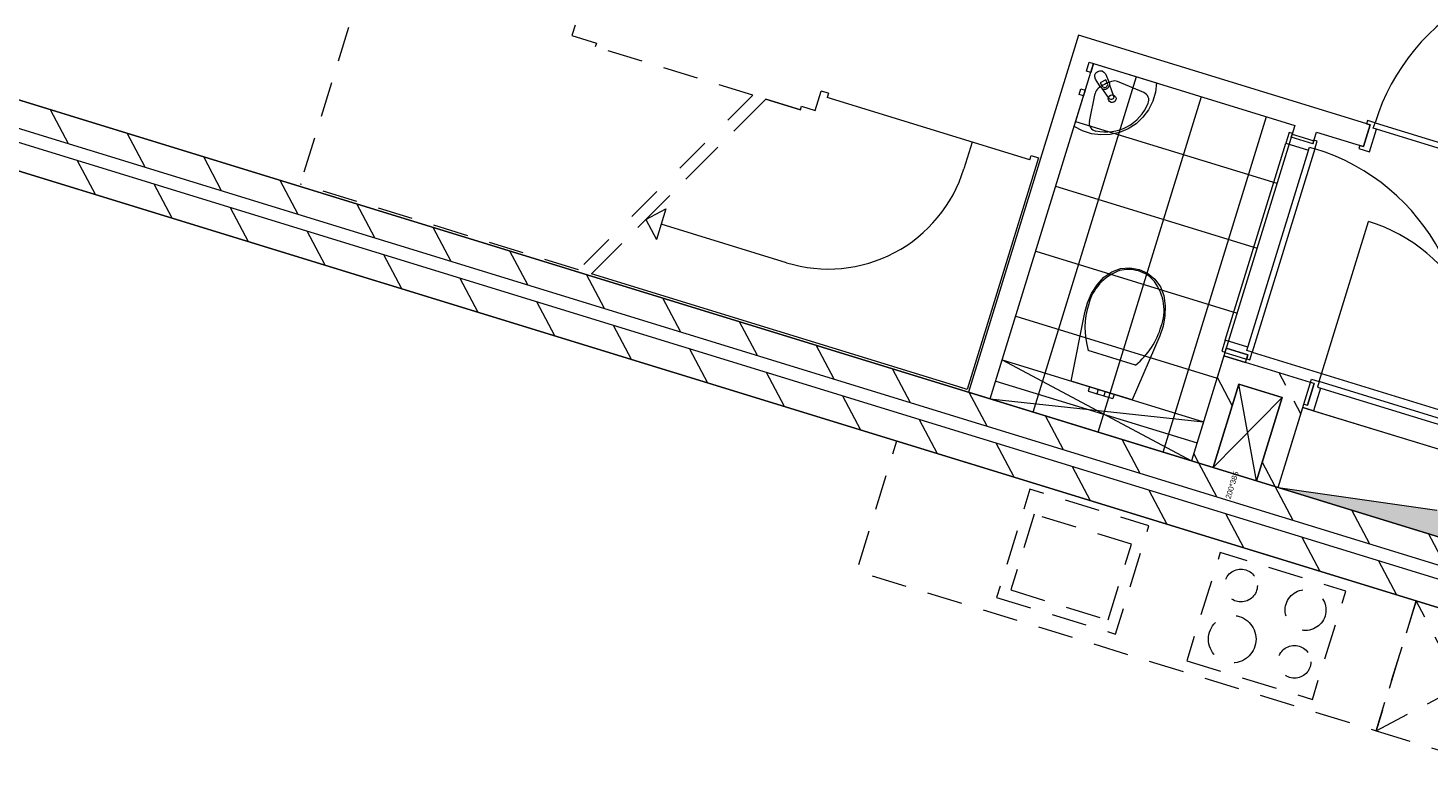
# Model space of a CAD drawing. Header units: metres. Extents: x 136314.7 to 136393.7, y 453293.7 to 453383.2.
# Tile 74 of 95: x 136354.5 to 136360.7, y 453340.1 to 453343.4. Entities that reach past the tile are written whole.
import ezdxf

# ---------------------------------------------------------------- set-up
doc = ezdxf.new("R2010")
doc.units = ezdxf.units.M
doc.linetypes.add('B0701', pattern=[234.1199934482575, 155.9999942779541, -78.11999917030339])
for name, color, linetype in [('kavelgrens', 211, 'Continuous'), ('SIT_Situatie plgr_3_23 Vloeren', 7, 'Continuous'), ('SIT_Situatie plgr_3_74 Sanitair', 7, 'Continuous'), ('SIT_Situatie plgr_3_New_22 C Binnenwanden', 7, 'Continuous'), ('SIT_Situatie plgr_3_New_22 C Binnenwanden Doorsnede-arcering', 7, 'Continuous'), ('SIT_Situatie plgr_3_New_22 NC Binnenwanden', 7, 'Continuous'), ('SIT_Situatie plgr_3_New_22 NC Binnenwanden Deuren', 7, 'Continuous'), ('SIT_Situatie plgr_3_New_22 NC Binnenwanden Doorsnede-arcering', 7, 'Continuous'), ('SIT_Situatie plgr_3_New_23 Vloeren', 7, 'Continuous'), ('SIT_Situatie plgr_3_New_24 Trappen', 7, 'Continuous'), ('SIT_Situatie plgr_3_New_43 Vloerafwerking', 7, 'Continuous'), ('SIT_Situatie plgr_3_New_43 Vloerafwerking Afdek-arcering', 7, 'Continuous'), ('SIT_Situatie plgr_3_New_73 Keuken', 7, 'Continuous'), ('SIT_Situatie plgr_3_New_74 Sanitair', 7, 'Continuous'), ('SIT_Situatie plgr_3_New_74 Sanitair 2D arcering', 7, 'Continuous')]:
    doc.layers.add(name, color=color, linetype=linetype)
doc.styles.add('GENERATED_STYLE_1', font='arial.ttf')
pattern_1 = [(117.8902296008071, (5844.947476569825, -12011.19237923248), (220.9613528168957, 116.9447756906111), [])]

# ---------------------------------------------------------------- blocks, each defined once
blk = doc.blocks.new('*X115')
at = {"layer": 'SIT_Situatie plgr_3_New_22 NC Binnenwanden Doorsnede-arcering', "color": 7, "linetype": 'Continuous', "lineweight": 0}
for p, q in [((171476.7928368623, -105851.1820898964), (171525.4802655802, -105866.1693874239)), ((171525.4802655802, -105866.1693874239), (171572.3671292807, -105880.6024227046))]:
    blk.add_line(p, q, dxfattribs=at)
blk = doc.blocks.new('*X116')
at = {"layer": 'SIT_Situatie plgr_3_New_22 NC Binnenwanden Doorsnede-arcering', "color": 7, "linetype": 'Continuous', "lineweight": 0}
for p, q in [((171773.8601573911, -104886.1352583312), (171822.547586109, -104901.1225558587)), ((171822.547586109, -104901.1225558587), (171869.434445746, -104915.5555898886))]:
    blk.add_line(p, q, dxfattribs=at)
blk = doc.blocks.new('Woonblock 2 Jutfasehof')
at = {"layer": 'SIT_Situatie plgr_3_New_22 C Binnenwanden Doorsnede-arcering', "linetype": 'Continuous', "lineweight": 0}
h = blk.add_hatch(dxfattribs=at)
h.set_pattern_fill('130_KALKZANDSTEEN_0003', color=252, style=0, pattern_type=2)
h.set_pattern_definition(pattern_1)
h.paths.add_polyline_path([(2593.027105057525, 11380.79586241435), (-5301.408914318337, 13810.91518787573), (-5336.713311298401, 13696.22604473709), (2557.722708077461, 11266.1067192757)])
h = blk.add_hatch(dxfattribs=at)
h.set_pattern_fill('130_KALKZANDSTEEN_0003', color=252, style=0, pattern_type=2)
h.set_pattern_definition(pattern_1)
h.paths.add_polyline_path([(2540.070509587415, 11208.76214770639), (-5354.365509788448, 13638.88147316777), (-5389.669906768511, 13524.19233002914), (2504.766112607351, 11094.07300456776)])
at = {"layer": 'SIT_Situatie plgr_3_New_22 NC Binnenwanden Doorsnede-arcering', "linetype": 'Continuous', "lineweight": 0}
h = blk.add_hatch(dxfattribs=at)
h.set_pattern_fill('130_KALKZANDSTEEN_0003', color=252, style=0, pattern_type=2)
h.set_pattern_definition(pattern_1)
h.paths.add_polyline_path([(1052.86027081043, 12257.72870339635), (1244.009019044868, 12198.88798538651), (1273.429349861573, 12294.46227133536), (1082.280603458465, 12353.30298878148)])
h = blk.add_hatch(dxfattribs=at)
h.set_pattern_fill('130_KALKZANDSTEEN_0003', color=252, style=0, pattern_type=2)
h.set_pattern_definition(pattern_1)
h.paths.add_polyline_path([(957.2859851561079, 12287.14903517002), (844.0176644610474, 11919.18790649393), (939.5919498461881, 11889.76757384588), (1052.860270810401, 12257.72870339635)])
h = blk.add_hatch(dxfattribs=at)
h.set_pattern_fill('130_KALKZANDSTEEN_0003', color=252, style=0, pattern_type=2)
h.set_pattern_definition(pattern_1)
h.paths.add_polyline_path([(1244.009019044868, 12198.88798538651), (1130.740736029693, 11830.92695404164), (1226.315021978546, 11801.50662322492), (1339.583304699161, 12169.46765361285)])
at = {"layer": 'SIT_Situatie plgr_3_New_43 Vloerafwerking Afdek-arcering', "linetype": 'Continuous', "lineweight": 0}
h = blk.add_hatch(dxfattribs=at)
h.set_pattern_fill('950_RASTER_300_0003', color=252, style=0, pattern_type=2)
h.set_pattern_definition([(162.8902295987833, (670.2642782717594, 12935.27587546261), (88.26099246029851, 286.7228578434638), []), (252.8902295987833, (670.2642782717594, 12935.27587546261), (-286.7228578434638, 88.2609924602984), [])])
h.paths.add_polyline_path([(844.017664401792, 11919.18790648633), (1300.032792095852, 13400.58933862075), (411.1919327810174, 13674.19841524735), (-44.82319491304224, 12192.79698311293)])
at = {"layer": 'SIT_Situatie plgr_3_New_74 Sanitair 2D arcering', "linetype": 'Continuous', "lineweight": 0}
blk.add_hatch(color=252, dxfattribs=at).paths.add_polyline_path([(1226.314805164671, 11801.50657318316), (2000.466521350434, 11563.20189356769), (2109.321745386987, 11916.82675162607), (1927.299370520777, 11701.44759572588)])
at = {"layer": 'SIT_Situatie plgr_3_New_22 C Binnenwanden', "color": 252, "linetype": 'Continuous', "lineweight": 0, "flags": 128}
for points in [[(2593.027105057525, 11380.79586241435), (-5301.408914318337, 13810.91518787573)], [(-5336.713311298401, 13696.22604473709), (2557.722708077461, 11266.1067192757)], [(2540.070509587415, 11208.76214770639), (-5354.365509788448, 13638.88147316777)], [(-5389.669906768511, 13524.19233002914), (2504.766112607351, 11094.07300456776)]]:
    blk.add_lwpolyline(points, dxfattribs=at)
at = {"layer": 'SIT_Situatie plgr_3_New_22 NC Binnenwanden', "color": 252, "linetype": 'Continuous', "lineweight": 0}
for p, q in [((1603.481154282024, 13307.17978699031), (1632.90148509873, 13402.75407293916)), ((1379.425901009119, 13318.60313816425), (1283.851615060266, 13348.02346898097)), ((1092.577675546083, 12386.75385016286), (997.003389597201, 12416.17418097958)), ((1385.728909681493, 12259.89330218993), (1356.308578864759, 12164.31901624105))]:
    blk.add_line(p, q, dxfattribs=at)
at = {"layer": 'SIT_Situatie plgr_3_New_22 NC Binnenwanden', "color": 252, "linetype": 'Continuous', "lineweight": 0, "flags": 128}
for points in [[(345.0379776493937, 13799.19303201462), (315.6176468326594, 13703.61874606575)], [(1632.901499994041, 13402.75406835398), (345.0379776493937, 13799.19303201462)], [(315.6176468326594, 13703.61874606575), (-140.3974808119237, 12222.21731390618)], [(-44.82319486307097, 12192.79698308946), (411.1919327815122, 13674.19841524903)], [(411.1919327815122, 13674.19841524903), (1300.032792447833, 13400.58933854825)], [(1300.032792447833, 13400.58933854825), (1283.851606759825, 13348.02346779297)], [(1379.425892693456, 13318.60313692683), (1395.607078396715, 13371.16900773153)], [(1395.607078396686, 13371.16900773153), (1603.481150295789, 13307.17978821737)], [(986.7063178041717, 12382.72332055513), (957.2859851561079, 12287.14903517)], [(997.0033909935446, 12416.17418758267), (986.7063165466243, 12382.72332094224)], [(986.7063165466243, 12382.72332094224), (1082.280602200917, 12353.30298916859)], [(1273.429349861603, 12294.46227133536), (986.7063178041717, 12382.72332055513)], [(1082.280602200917, 12353.30298916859), (1092.5776766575, 12386.75385584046)], [(957.2859851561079, 12287.14903517), (844.0176644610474, 11919.18790649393)], [(939.5919498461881, 11889.76757384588), (1052.860270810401, 12257.72870339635)], [(1052.86027081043, 12257.72870339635), (1244.009019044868, 12198.88798538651)], [(1226.315021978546, 11801.50662322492), (1369.003635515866, 12265.04193956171)], [(1369.003635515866, 12265.04193956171), (1273.429349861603, 12294.46227133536)], [(1339.583262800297, 12169.46751750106), (1369.003593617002, 12265.04180344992)], [(1385.728910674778, 12259.89330188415), (1369.003593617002, 12265.04180344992)], [(-44.82319486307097, 12192.79698308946), (-140.3974808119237, 12222.21731390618)], [(1244.009019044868, 12198.88798538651), (1130.740736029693, 11830.92695404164)], [(1339.583262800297, 12169.46751750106), (1356.308580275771, 12164.31901580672)], [(939.5919498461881, 11889.76757384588), (844.0176644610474, 11919.18790649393)], [(1226.315021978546, 11801.50662322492), (1130.740736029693, 11830.92695404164)]]:
    blk.add_lwpolyline(points, dxfattribs=at)
at = {"layer": 'SIT_Situatie plgr_3_New_22 NC Binnenwanden Deuren', "color": 252, "linetype": 'Continuous', "lineweight": 0}
for p, q in [((1620.58903468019, 13422.23877372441), (1616.175985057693, 13407.90263083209)), ((1654.040034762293, 13411.94165793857), (1620.58903468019, 13422.23877372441)), ((1646.537850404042, 13387.57021502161), (1654.040034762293, 13411.94165793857)), ((1646.537850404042, 13387.57021502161), (1654.040034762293, 13411.94165793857)), ((1654.040034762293, 13411.94165793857), (2552.438322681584, 13135.39054826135)), ((1274.664022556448, 13369.16202046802), (1259.953857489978, 13321.37487738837)), ((1289.000165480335, 13364.74897094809), (1274.664022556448, 13369.16202046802)), ((1283.851607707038, 13348.0234708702), (1289.000165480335, 13364.74897094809)), ((1632.90148509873, 13402.75407293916), (1603.481154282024, 13307.17978699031)), ((1603.481154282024, 13307.17978699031), (1632.90148509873, 13402.75407293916)), ((1603.481154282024, 13307.17978699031), (1632.90148509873, 13402.75407293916)), ((1616.175985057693, 13407.90263083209), (1632.90148509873, 13402.75407293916)), ((1630.129747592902, 13283.28203658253), (1660.873993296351, 13383.1571653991)), ((1660.873993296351, 13383.1571653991), (1646.537850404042, 13387.57021502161)), ((2544.936138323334, 13111.0191053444), (1646.537850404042, 13387.57021502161)), ((992.228853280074, 12451.64887333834), (1259.953857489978, 13321.37487738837)), ((1087.690932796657, 12406.56848542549), (1364.242036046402, 13304.96677532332)), ((1388.613479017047, 13297.46459113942), (1112.062375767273, 12399.06630124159)), ((1388.613479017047, 13297.46459113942), (1112.062375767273, 12399.06630124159)), ((1259.953857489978, 13321.37487738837), (1359.828986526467, 13290.63063239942)), ((1379.425893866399, 13318.60314073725), (1283.851607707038, 13348.0234708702)), ((1379.425893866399, 13318.60314073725), (1283.851607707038, 13348.0234708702)), ((1379.425893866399, 13318.60314073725), (1283.851607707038, 13348.0234708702)), ((1359.828986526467, 13290.63063239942), (1364.242036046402, 13304.96677532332)), ((1364.242036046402, 13304.96677532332), (1388.613479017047, 13297.46459113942)), ((1364.242036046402, 13304.96677532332), (1388.613479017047, 13297.46459113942)), ((1384.574451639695, 13335.32864081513), (1379.425893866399, 13318.60314073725)), ((1398.910594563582, 13330.9155912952), (1384.574451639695, 13335.32864081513)), ((1388.613479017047, 13297.46459113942), (1398.910594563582, 13330.9155912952)), ((1586.755654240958, 13312.32834488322), (1582.342604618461, 13297.9922019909)), ((1582.342604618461, 13297.9922019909), (1630.129747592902, 13283.28203658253)), ((1603.481154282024, 13307.17978699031), (1586.755654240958, 13312.32834488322)), ((1406.867459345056, 12269.08088718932), (1624.577907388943, 12976.33060321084)), ((992.228853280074, 12451.64887333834), (977.518688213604, 12403.86173025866)), ((1092.103982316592, 12420.90462834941), (992.228853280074, 12451.64887333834)), ((977.518688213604, 12403.86173025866), (991.8548311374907, 12399.44868073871)), ((991.8548311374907, 12399.44868073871), (997.0033889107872, 12416.17418081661)), ((997.0033889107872, 12416.17418081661), (1092.577675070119, 12386.75385068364)), ((1092.577675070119, 12386.75385068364), (997.0033889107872, 12416.17418081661)), ((1092.577675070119, 12386.75385068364), (997.0033889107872, 12416.17418081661)), ((1092.577675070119, 12386.75385068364), (1087.429117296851, 12370.02835060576)), ((1087.429117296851, 12370.02835060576), (1101.765260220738, 12365.61530108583)), ((1087.690932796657, 12406.56848542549), (1092.103982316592, 12420.90462834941)), ((1112.062375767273, 12399.06630124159), (1087.690932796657, 12406.56848542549)), ((1112.062375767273, 12399.06630124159), (1087.690932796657, 12406.56848542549)), ((1101.765260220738, 12365.61530108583), (1112.062375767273, 12399.06630124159)), ((1112.062375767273, 12399.06630124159), (2010.460665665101, 12122.51519799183)), ((1356.308578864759, 12164.31901624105), (1385.728909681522, 12259.89330218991)), ((1385.728909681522, 12259.89330218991), (1356.308578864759, 12164.31901624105)), ((1385.728909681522, 12259.89330218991), (1356.308578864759, 12164.31901624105)), ((1369.003409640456, 12265.04186008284), (1373.416459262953, 12279.37800297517)), ((1385.728909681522, 12259.89330218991), (1369.003409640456, 12265.04186008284)), ((1373.416459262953, 12279.37800297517), (1406.867459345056, 12269.08088718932)), ((1413.701417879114, 12240.29639464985), (1382.957172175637, 12140.42126583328)), ((1406.867459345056, 12269.08088718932), (1399.365274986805, 12244.70944427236)), ((1406.867459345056, 12269.08088718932), (1399.365274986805, 12244.70944427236)), ((1399.365274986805, 12244.70944427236), (1413.701417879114, 12240.29639464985)), ((1399.365274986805, 12244.70944427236), (2106.614991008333, 12026.99899622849)), ((2114.117175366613, 12051.37043914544), (1406.867459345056, 12269.08088718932)), ((2114.117175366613, 12051.37043914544), (1406.867459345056, 12269.08088718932)), ((1335.170029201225, 12155.13143124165), (1339.583078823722, 12169.46757413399)), ((1382.957172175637, 12140.42126583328), (1335.170029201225, 12155.13143124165)), ((1339.583078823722, 12169.46757413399), (1356.308578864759, 12164.31901624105)), ((1382.957172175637, 12140.42126583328), (2061.534602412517, 11931.53691703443))]:
    blk.add_line(p, q, dxfattribs=at)
for centre, radius, start, end in [((2552.438322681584, 13135.39054826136), 940.0000000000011, 72.89022960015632, 162.8902296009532), ((1112.062375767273, 12399.06630124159), 940.0000000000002, 342.8902296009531, 72.89022960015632), ((1406.867459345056, 12269.08088718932), 739.9999999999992, 342.8902296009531, 72.89022960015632)]:
    blk.add_arc(centre, radius, start, end, dxfattribs=at)
at = {"layer": 'SIT_Situatie plgr_3_New_23 Vloeren', "color": 252, "linetype": 'Continuous', "lineweight": 0, "flags": 128}
for points in [[(2557.725721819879, 11266.1149111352), (3643.315609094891, 14792.80319807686), (-4251.102864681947, 17222.91712253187), (-5336.72253125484, 13696.22888287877)], [(-5205.834641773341, 13781.49486118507), (2497.452818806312, 11410.21619332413), (2635.728372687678, 11859.41533417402), (2813.49654485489, 11804.69351876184), (3117.702770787, 12792.93165264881), (2939.934598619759, 12847.65346806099), (3512.45422417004, 14707.52903317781), (-4190.833236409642, 17078.80770103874), (-4280.582502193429, 16787.31156768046), (-4458.350674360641, 16842.03338309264), (-4762.556900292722, 15853.79524920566), (-4584.78872812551, 15799.07343379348)], [(1454.463316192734, 7682.079188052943), (2540.053203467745, 11208.7674749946), (-5354.365270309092, 13638.8813994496), (-6439.984936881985, 10112.1931597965)], [(-6309.097047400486, 10197.4591381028), (1394.190413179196, 7826.180470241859), (1532.465967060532, 8275.379611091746), (1710.234139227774, 8220.657795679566), (2014.440365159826, 9208.895929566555), (1836.672192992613, 9263.617744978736), (2409.191818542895, 11123.49331009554), (-5294.095642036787, 13494.77197795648), (-5383.844907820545, 13203.27584459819), (-5561.613079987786, 13257.99766001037), (-5865.819305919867, 12269.75952612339), (-5688.051133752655, 12215.03771071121)]]:
    blk.add_lwpolyline(points, close=True, dxfattribs=at)
at = {"layer": 'SIT_Situatie plgr_3_New_24 Trappen', "color": 252, "linetype": 'B0701', "lineweight": 0}
for p, q in [((-2802.381641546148, 14077.49096703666), (-3090.700883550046, 13140.86296473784)), ((-1877.436937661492, 13842.99087160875), (-1891.558696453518, 13797.11521435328)), ((-1891.558696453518, 13797.11521435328), (-1783.559753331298, 13763.87024053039)), ((-1783.559753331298, 13763.87024053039), (-1788.414107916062, 13748.10048334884)), ((-1092.223854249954, 13533.79443469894), (-1788.414107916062, 13748.10048334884)), ((-1092.223854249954, 13533.79443469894), (-1233.521285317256, 13392.24926178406)), ((-1304.170000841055, 13321.47667532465), (-1445.467431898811, 13179.93150240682)), ((-1862.025018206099, 12762.64355073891), (-3090.700883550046, 13140.86296473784)), ((-1516.116147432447, 13109.15891594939), (-1657.413578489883, 12967.61374303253)), ((-1728.062294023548, 12896.8411565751), (-1862.025018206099, 12762.64355073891))]:
    blk.add_line(p, q, dxfattribs=at)
at = {"layer": 'SIT_Situatie plgr_3_New_24 Trappen', "color": 252, "linetype": 'Continuous', "lineweight": 0}
for p, q in [((-816.8258509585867, 13466.28359431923), (-790.3475532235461, 13552.3004516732)), ((-758.808038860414, 13542.59174250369), (-790.3475532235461, 13552.3004516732)), ((-758.808038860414, 13542.59174250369), (-764.6921050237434, 13523.47688531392)), ((-1034.879282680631, 13516.14223620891), (-1176.176713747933, 13374.59706329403)), ((-1034.879282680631, 13516.14223620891), (-882.3698771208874, 13469.19574720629)), ((-882.3698771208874, 13469.19574720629), (-1034.879282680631, 13516.14223620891)), ((-882.3698771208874, 13469.19574720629), (-877.5155225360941, 13484.96550438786)), ((-877.5155225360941, 13484.96550438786), (-816.8258509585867, 13466.28359431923)), ((130.3610828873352, 13247.95548721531), (-764.6921050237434, 13523.47688531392)), ((-1246.825429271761, 13303.8244768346), (-1388.122860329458, 13162.27930391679)), ((-124.8222605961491, 13326.50777049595), (-161.3034708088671, 13207.99565591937)), ((167.7846634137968, 13257.36163523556), (-147.0128763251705, 12234.71677558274)), ((130.3610828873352, 13247.95548721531), (136.2451490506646, 13267.07034440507)), ((136.2451490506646, 13267.07034440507), (167.7846634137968, 13257.36163523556)), ((-1458.771575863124, 13091.50671745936), (-1600.069006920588, 12949.9615445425)), ((-1564.991449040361, 12985.10060516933), (-1476.606907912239, 13031.8785154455)), ((-1564.991449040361, 12985.10060516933), (-1518.213538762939, 12896.71606404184)), ((-1476.606907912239, 13031.8785154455), (-1518.213538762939, 12896.71606404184)), ((-943.7697717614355, 12793.87189679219), (-1497.410223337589, 12964.29728974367)), ((-1670.717722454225, 12879.18895808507), (-1804.680446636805, 12744.99135224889)), ((-168.9949620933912, 12241.48345167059), (-1804.680446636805, 12744.99135224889)), ((-147.0128763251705, 12234.71677558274), (-178.5523906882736, 12244.42548475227))]:
    blk.add_line(p, q, dxfattribs=at)
blk.add_arc((-759.5985008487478, 13392.16692683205), 626.0000000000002, 252.8902296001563, 342.8902296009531, dxfattribs=at)
at = {"layer": 'SIT_Situatie plgr_3_New_43 Vloerafwerking', "color": 252, "linetype": 'Continuous', "lineweight": 0, "flags": 128}
blk.add_lwpolyline([(844.017664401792, 11919.18790648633), (-44.82319491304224, 12192.79698311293), (411.1919327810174, 13674.19841524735), (1300.032792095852, 13400.58933862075)], close=True, dxfattribs=at)
at = {"layer": 'SIT_Situatie plgr_3_New_73 Keuken', "color": 252, "linetype": 'B0701', "lineweight": 0}
for p, q in [((148.8432454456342, 11683.26945601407), (45.87208758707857, 11348.75945519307)), ((578.9275322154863, 11550.87796733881), (148.8432454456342, 11683.26945601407)), ((475.9563743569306, 11216.36796651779), (578.9275322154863, 11550.87796733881)), ((45.87208758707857, 11348.75945519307), (475.9563743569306, 11216.36796651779)), ((2232.669841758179, 10550.04761969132), (1835.746110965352, 11300.01532028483)), ((1659.224126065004, 10726.56960459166), (2409.191826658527, 11123.4933353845))]:
    blk.add_line(p, q, dxfattribs=at)
at = {"layer": 'SIT_Situatie plgr_3_New_73 Keuken', "color": 252, "linetype": 'B0701', "lineweight": 0, "flags": 128}
for points in [[(1835.746108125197, 11300.0153211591), (-458.0367546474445, 12006.10326076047), (-634.5587395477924, 11432.6575450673), (1659.224123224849, 10726.56960546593)], [(-16.62522079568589, 11315.68247762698), (509.0333519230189, 11153.870658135), (656.1350060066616, 11631.74208787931), (130.4764332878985, 11793.55390737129)], [(823.3231436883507, 11036.1976927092), (1377.654002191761, 10865.55977397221), (1524.755656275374, 11343.43120371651), (970.4247977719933, 11514.06912245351)], [(1659.224126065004, 10726.56960459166), (2232.669841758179, 10550.04761969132), (2409.191826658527, 11123.4933353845), (1835.746110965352, 11300.01532028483)]]:
    blk.add_lwpolyline(points, close=True, dxfattribs=at)
at = {"layer": 'SIT_Situatie plgr_3_New_73 Keuken', "color": 252, "linetype": 'B0701', "lineweight": 0}
for centre, radius in [((1062.051368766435, 11368.15451904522), 72.5), ((1347.338104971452, 11259.93262594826), 90), ((1023.774942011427, 11131.43922854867), 105), ((1298.190314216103, 11031.27221253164), 72.5)]:
    blk.add_circle(centre, radius, dxfattribs=at)
at = {"layer": 'SIT_Situatie plgr_3_New_74 Sanitair', "color": 252, "linetype": 'Continuous', "lineweight": 0}
for p, q in [((465.2281856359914, 13601.19622869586), (441.1875904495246, 13588.47263710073)), ((472.1843401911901, 13588.05291971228), (465.2281856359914, 13601.19622869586)), ((392.8271920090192, 13417.59224685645), (418.1940129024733, 13541.3267559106)), ((441.1875904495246, 13588.47263710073), (448.1437450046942, 13575.32932811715)), ((633.5940769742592, 13545.17673308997), (517.0725450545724, 13593.72335823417)), ((8.13340060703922, 12364.8306977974), (844.0176644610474, 11919.18790649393)), ((492.321247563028, 12374.20882952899), (388.2012354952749, 12406.25976424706)), ((596.4419370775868, 12342.15847034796), (492.321247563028, 12374.20882952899)), ((393.2977764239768, 12246.26677579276), (387.4137102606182, 12227.15191860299)), ((393.2977764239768, 12246.26677579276), (409.2538207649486, 12241.35507701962)), ((409.2538207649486, 12241.35507701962), (432.4832336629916, 12234.20444015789)), ((1052.860270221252, 12257.7287014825), (939.5919872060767, 11889.76767013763)), ((1244.009019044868, 12198.88798538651), (1052.860270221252, 12257.7287014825)), ((1130.740736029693, 11830.92695404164), (1052.860270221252, 12257.7287014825)), ((-44.82319486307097, 12192.79698308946), (896.9742599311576, 12091.22162120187)), ((387.4137102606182, 12227.15191860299), (403.3697546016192, 12222.24021982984)), ((403.3697546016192, 12222.24021982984), (426.599167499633, 12215.08958296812)), ((432.4832336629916, 12234.20444015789), (426.599167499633, 12215.08958296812)), ((426.599167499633, 12215.08958296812), (431.0780571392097, 12213.71086050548)), ((431.0780571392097, 12213.71086050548), (441.8910532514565, 12210.38233003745)), ((432.4832336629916, 12234.20444015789), (436.9621233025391, 12232.82571769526)), ((436.9621233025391, 12232.82571769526), (447.775119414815, 12229.49718722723)), ((441.8910532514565, 12210.38233003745), (452.7040493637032, 12207.0537995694)), ((447.775119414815, 12229.49718722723), (458.5881155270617, 12226.16865675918)), ((452.7040493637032, 12207.0537995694), (457.1829390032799, 12205.67507710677)), ((463.0670051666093, 12224.78993429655), (457.1829390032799, 12205.67507710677)), ((457.1829390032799, 12205.67507710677), (480.4123519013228, 12198.52444024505)), ((458.5881155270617, 12226.16865675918), (463.0670051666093, 12224.78993429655)), ((463.0670051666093, 12224.78993429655), (486.2964180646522, 12217.63929743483)), ((480.4123519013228, 12198.52444024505), (496.3683962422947, 12193.61274147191)), ((486.2964180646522, 12217.63929743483), (502.2524624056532, 12212.72759866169)), ((502.2524624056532, 12212.72759866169), (496.3683962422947, 12193.61274147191)), ((1244.009019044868, 12198.88798538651), (939.5919872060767, 11889.76767013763)), ((1130.740736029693, 11830.92695404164), (1244.009019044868, 12198.88798538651)), ((1226.314805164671, 11801.50657318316), (1335.170029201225, 12155.13143124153)), ((1335.170029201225, 12155.13143124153), (2109.321745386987, 11916.82675162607)), ((939.5919872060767, 11889.76767013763), (1130.740736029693, 11830.92695404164)), ((1226.314805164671, 11801.50657318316), (1927.299370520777, 11701.44759572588)), ((1226.314805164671, 11801.50657318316), (2000.466521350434, 11563.20189356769))]:
    blk.add_line(p, q, dxfattribs=at)
at = {"layer": 'SIT_Situatie plgr_3_New_74 Sanitair', "color": 252, "linetype": 'Continuous', "lineweight": 0, "flags": 128}
for points in [[(689.2259668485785, 13588.61207599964), (684.713688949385, 13547.16793755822), (672.9596672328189, 13507.16921316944), (654.3331469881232, 13469.87243790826), (629.4192687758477, 13436.44926679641), (599.0006866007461, 13407.94966798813), (564.0329813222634, 13385.26893867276), (525.6146416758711, 13369.11957986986), (484.9525559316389, 13360.0089136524), (443.3240982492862, 13358.22314593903), (402.0370007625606, 13363.81837551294), (362.3882719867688, 13376.61883171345), (325.6234521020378, 13396.22239616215), (411.1919327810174, 13674.19841524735)], [(411.1919327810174, 13674.19841524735), (398.8353938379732, 13634.05721514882), (379.7205366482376, 13639.94128131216), (392.0770755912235, 13680.08248141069)], [(375.0049258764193, 13556.64204353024), (367.0614365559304, 13530.83698632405), (347.9465793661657, 13536.7210524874), (355.8900686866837, 13562.52610969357)], [(402.5740274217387, 12658.53050478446), (427.2363155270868, 12696.48277944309), (457.4985628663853, 12730.13987367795), (491.538633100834, 12753.71464974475), (530.4604140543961, 12767.84233234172), (571.6968409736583, 12771.59113789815), (612.5291169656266, 12764.71365951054), (650.1605257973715, 12747.43790942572), (682.1502678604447, 12721.148123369), (706.3893334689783, 12687.57783670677), (721.2790483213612, 12648.94115931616), (727.3749765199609, 12604.09204264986), (726.4249000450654, 12558.8405127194), (718.4519183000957, 12514.28677922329), (703.6498800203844, 12471.51408619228), (582.5107740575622, 12188.02193587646), (313.0394647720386, 12270.97243857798), (372.2970743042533, 12573.51337464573), (384.1113178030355, 12617.20579111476)], [(8.13340060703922, 12364.8306977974), (896.9742599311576, 12091.22162120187), (844.0176644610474, 11919.18790649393), (-44.82319486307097, 12192.79698308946)]]:
    blk.add_lwpolyline(points, close=True, dxfattribs=at)
blk.add_lwpolyline([(463.6514546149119, 13628.54586103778), (479.7407209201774, 13589.59494577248, -0.1210195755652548), (481.3005352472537, 13579.65677895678), (500.2021417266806, 13529.77027057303, -0.8825662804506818), (480.5807735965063, 13519.3855744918), (449.9597871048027, 13563.06954904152, -0.1210195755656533), (442.6192136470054, 13569.94822345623), (419.4591840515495, 13605.15690589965, -0.9999999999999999)], format="xyb", close=True, dxfattribs=at)
at = {"layer": 'SIT_Situatie plgr_3_New_74 Sanitair', "color": 252, "linetype": 'Continuous', "lineweight": 0}
for centre, radius, start, end in [((460.1640425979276, 13581.6911239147), 13.60000000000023, 207.8902296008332, 27.89022960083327), ((460.2912251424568, 13581.45081880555), 21.08576984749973, 240.661254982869, 355.1192042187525)]:
    blk.add_arc(centre, radius, start, end, dxfattribs=at)
for centre, major_axis, ratio, start_param, end_param in [((502.4347231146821, 13558.57780453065), (11.20096762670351, 36.38723471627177), 0.999371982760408, 6.187105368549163, 6.894227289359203), ((455.4682261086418, 13533.68984540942), (11.20096762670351, 36.38723471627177), 0.999371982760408, 0.960148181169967, 1.66727010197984), ((562.9164807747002, 13387.33628362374), (64.63491351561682, 209.9716602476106), 0.999371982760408, 0.6336940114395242, 0.9370547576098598), ((619.9673810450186, 13512.45890283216), (10.42789401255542, 33.87584355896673), 0.9993719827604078, 4.605166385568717, 6.187105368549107), ((464.2734991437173, 13574.28861228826), (59.74074681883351, 194.072570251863), 0.9993719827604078, 3.224297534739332, 4.628172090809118), ((427.5266419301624, 13410.48286557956), (10.42789401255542, 33.87584355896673), 0.9993719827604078, 1.667270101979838, 3.249209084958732), ((639.4147579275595, 12547.97670235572), (-245.5261816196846, 75.57954962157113), 0.8755458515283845, 5.438327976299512, 6.338916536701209), ((575.4008976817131, 12641.33691737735), (-132.39114276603, 40.75354765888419), 0.8755458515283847, 4.718249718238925, 5.344893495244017), ((573.8489294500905, 12641.81742690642), (-132.3882507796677, 40.75265742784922), 0.8755458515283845, 4.079884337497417, 4.706528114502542), ((468.4123104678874, 12600.61584608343), (-245.5260887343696, 75.57952102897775), 0.8755458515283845, 3.085865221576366, 3.986453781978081), ((794.3137799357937, 12477.98656556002), (-406.4299736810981, 125.1100561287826), 0.8755458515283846, 6.259569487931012, 6.812590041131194), ((300.9680070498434, 12629.85163785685), (-406.4299549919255, 125.1100503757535), 0.8755458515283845, 2.612190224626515, 3.165210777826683)]:
    blk.add_ellipse(centre, major_axis=major_axis, ratio=ratio, start_param=start_param, end_param=end_param, dxfattribs=at)
blk.add_ellipse((493.5628385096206, 13518.44436296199), major_axis=(5.053457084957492, 16.41655749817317), ratio=0.9993719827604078, dxfattribs=at)
at = {"layer": 'SIT_Situatie plgr_3_23 Vloeren', "color": 252, "linetype": 'Continuous', "lineweight": 0}
for name in ['*X116', '*X115']:
    blk.add_blockref(name, (-170485.6735133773, 118248.2414368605), dxfattribs=at)
at = {"layer": 'SIT_Situatie plgr_3_74 Sanitair', "color": 252, "linetype": 'Continuous', "lineweight": 0, "insert": (1004.5248141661, 11751.79242528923), "char_height": 24, "attachment_point": 4, "rotation": 72.89022960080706, "style": 'GENERATED_STYLE_1'}
blk.add_mtext('\\A1;200*385', dxfattribs=at)

msp = doc.modelspace()

# ---------------------------------------------------------------- block references
at = {"layer": 'kavelgrens', "xscale": 0.001, "yscale": 0.001}
msp.add_blockref('Woonblock 2 Jutfasehof', (136358.7859121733, 453329.6039549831), dxfattribs=at)

doc.saveas('drawing.dxf')
